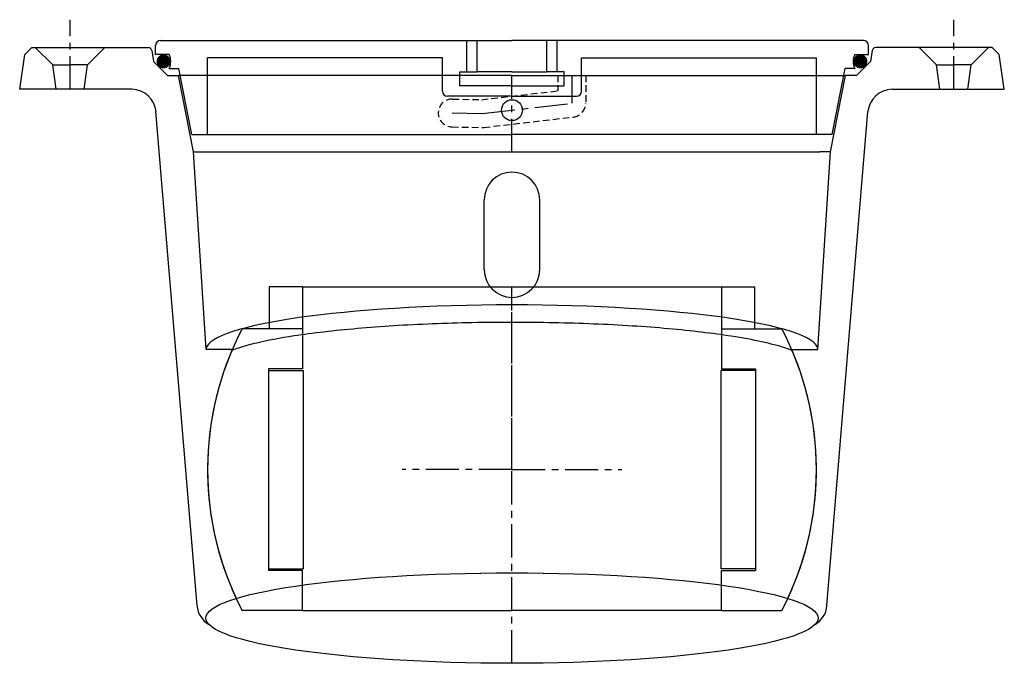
# Model space of a CAD drawing. Extents: x -156 to 127, y -168 to 17.
import ezdxf

# ---------------------------------------------------------------- set-up
doc = ezdxf.new("R2010")
doc.units = 0
doc.header["$LTSCALE"] = 0.3
doc.linetypes.add('CENTER', pattern=[50.8, 31.75, -6.35, 6.35, -6.35])
doc.linetypes.add('HIDDEN', pattern=[9.525, 6.35, -3.175])
doc.layers.get('0').update_dxf_attribs({"linetype": 'CONTINUOUS'})
doc.layers.add('CENTER', color=9, linetype='CENTER')

# ---------------------------------------------------------------- blocks, each defined once
blk = doc.blocks.new('Ball 120mm')
for p, q in [((-69.75, 52.5), (-69.75, 40.5)), ((-60.25, 52.5), (-69.75, 52.5)), ((-60.25, 52.5), (-60.25, 40.5)), ((-60.25, 52.5), (0, 52.5)), ((0, 52.5), (60.25, 52.5)), ((60.25, 52.5), (69.75, 52.5)), ((60.25, 52.5), (60.25, 40.5)), ((69.75, 52.5), (69.75, 40.5)), ((-60.25, 40.5), (-77.56, 40.5)), ((-60.25, 40.5), (-60.25, 29)), ((60.25, 40.5), (60.25, 29)), ((60.25, 40.5), (77.56, 40.5)), ((-60.25, 29), (-70, 29)), ((-70, 29), (-70, -29)), ((-70, 28.5), (-60, 28.5)), ((-60, 28.5), (-60, -28.5)), ((60, 28.5), (60, -28.5)), ((70, 28.5), (60, 28.5)), ((60.25, 29), (70, 29)), ((70, 29), (70, -29)), ((-70, -28.5), (-60, -28.5)), ((-60.25, -29), (-70, -29)), ((-60.25, -40.5), (-60.25, -29)), ((70, -28.5), (60, -28.5)), ((60.25, -29), (70, -29)), ((60.25, -40.5), (60.25, -29)), ((-60.25, -40.5), (-77.56, -40.5)), ((-60.25, -40.5), (0, -40.5)), ((60.25, -40.5), (0, -40.5)), ((60.25, -40.5), (77.56, -40.5))]:
    blk.add_line(p, q)
for start, end in [(152.4284, 207.5716), (332.4284, 27.5716)]:
    blk.add_arc((0, 0), 87.5, start, end)
at = {"layer": 'CENTER'}
for p, q in [((0, 0), (0, 52.5)), ((0, 0), (-31.58, 0)), ((0, 0), (31.58, 0)), ((0, -40.5), (0, 0))]:
    blk.add_line(p, q, dxfattribs=at)
blk = doc.blocks.new('113')
for p, q in [((-141.5, -4), (-140, 6)), ((-138, 8), (-140, 6)), ((-138, 8), (-104.54, 8)), ((-132, 3), (-137, 8)), ((-122, 3), (-117, 8)), ((-103.56, 7.17), (-103, 4)), ((103.56, 7.17), (103, 4)), ((138, 8), (104.54, 8)), ((122, 3), (117, 8)), ((132, 3), (137, 8)), ((138, 8), (140, 6)), ((141.5, -4), (140, 6)), ((-132, 3), (-127, 3)), ((-131, -4), (-132, 3)), ((-122, 3), (-127, 3)), ((-123, -4), (-122, 3)), ((-103, 4), (-99, 0)), ((103, 4), (99, 0)), ((122, 3), (127, 3)), ((123, -4), (122, 3)), ((132, 3), (127, 3)), ((131, -4), (132, 3)), ((-99, 0), (-95.84, 0)), ((-91.56, -22), (-95.84, 0)), ((0, 0), (-95.84, 0)), ((0, 0), (95.84, 0)), ((91.56, -22), (95.84, 0)), ((99, 0), (95.84, 0)), ((-109.29, -4), (-141.5, -4)), ((109.29, -4), (141.5, -4)), ((-90.53, -152.39), (-102.32, -10.42)), ((90.53, -152.39), (102.32, -10.42)), ((-87.94, -78.81), (-91.56, -22)), ((-91.56, -22), (88.5, -22)), ((87.94, -78.81), (91.56, -22)), ((91.56, -22), (88.5, -22)), ((-8, -55.81), (-8, -35.81)), ((8, -55.81), (8, -35.81)), ((-80.46, -78.81), (-87.94, -78.81)), ((80.46, -78.81), (87.94, -78.81))]:
    blk.add_line(p, q)
at = {"linetype": 'HIDDEN'}
for p, q in [((13.19, 0), (13.19, -4.44)), ((21.19, 0), (21.19, -8)), ((-8.78, -6.99), (13.19, -4.44)), ((-17.1, -6.8), (-8.78, -6.99)), ((-8.13, -14.97), (17.65, -11.97)), ((-17.28, -14.8), (-8.69, -15))]:
    blk.add_line(p, q, dxfattribs=at)
for centre, radius, start, end in [((-104.54, 7), 1, 10, 90), ((104.54, 7), 1, 90, 170), ((-109.29, -11), 7, 4.7453, 90), ((109.29, -11), 7, 90, 175.2547), ((0, -35.81), 8, 0, 180), ((0, -55.81), 8, 180, 0), ((0, -113.31), 87.5, 156.7786, 205.0367), ((0, -113.31), 87.5, 334.9633, 23.2214), ((-83.56, -151.81), 7, 184.7453, 239.8154), ((83.56, -151.81), 7, 300.1846, 355.2547)]:
    blk.add_arc(centre, radius, start, end)
for centre, start, end in [((-17.19, -10.8), 88.6671, 268.6671), ((17.19, -8), 276.6359, 0), ((-8.6, -11), 268.6671, 276.6359)]:
    blk.add_arc(centre, 4, start, end, dxfattribs=at)
blk.add_ellipse((0, -78.98), major_axis=(-88, 0), ratio=0.147727, start_param=3.174615, end_param=6.250163)
blk.add_ellipse((0, -155.98), major_axis=(-88, 0), ratio=0.147727)
blk.add_open_spline([(80.51, -79.05), (79.9, -78.81), (79.19, -78.56), (76.6, -77.73), (74.37, -77.14), (69.21, -76.02), (66.27, -75.48), (57.73, -74.15), (51.62, -73.42), (38.27, -72.23), (31.03, -71.77), (15.96, -71.15), (8.13, -70.99), (-7.53, -70.98), (-15.36, -71.13), (-30.46, -71.74), (-37.72, -72.2), (-51.13, -73.37), (-57.28, -74.09), (-66.7, -75.53), (-70.3, -76.22), (-75.35, -77.4), (-77.12, -77.89), (-79.3, -78.6), (-79.94, -78.83), (-80.51, -79.05)], degree=3, knots=[3.502285, 3.502285, 3.502285, 3.502285, 3.572842, 3.572842, 3.737057, 3.737057, 3.901273, 3.901273, 4.170489, 4.170489, 4.439705, 4.439705, 4.708921, 4.708921, 4.978137, 4.978137, 5.247353, 5.247353, 5.516569, 5.516569, 5.721575, 5.721575, 5.857359, 5.857359, 5.922492, 5.922492, 5.922492, 5.922492])
at = {"layer": 'CENTER'}
for p, q in [((-127, -4), (-127, 16)), ((127, -4), (127, 16)), ((0, -22), (0, 0)), ((17.19, 0), (17.19, -8)), ((-8.6, -11), (17.19, -8)), ((-17.19, -10.8), (-8.6, -11)), ((0, -168.98), (0, -65.81))]:
    blk.add_line(p, q, dxfattribs=at)
blk = doc.blocks.new('112')
for p, q in [((-101, 0), (0, 0)), ((101, 0), (0, 0)), ((-102.5, -4), (-102.5, -1.5)), ((-13, -9), (-13, 0)), ((-10, -9), (-10, 0)), ((10, -9), (10, 0)), ((13, -9), (13, 0)), ((102.5, -4), (102.5, -1.5)), ((-98.5, -4), (-102.5, -4)), ((-87.5, -27), (-87.5, -5)), ((-20, -5), (-87.5, -5)), ((-20, -14.5), (-20, -5)), ((20, -14.5), (20, -5)), ((20, -5), (87.5, -5)), ((87.5, -27), (87.5, -5)), ((98.5, -4), (102.5, -4)), ((-98.5, -8), (-95.72, -8)), ((-92.02, -27), (-95.72, -8)), ((92.02, -27), (95.72, -8)), ((98.5, -8), (95.72, -8)), ((-15, -9), (-10, -9)), ((-15, -13), (-15, -9)), ((0, -9), (-10, -9)), ((0, -9), (10, -9)), ((15, -9), (10, -9)), ((15, -13), (15, -9)), ((0, -13), (-15, -13)), ((0, -13), (15, -13)), ((0, -16), (-18.5, -16)), ((0, -16), (18.5, -16)), ((-92.02, -27), (-87.5, -27)), ((-87.5, -27), (0, -27)), ((87.5, -27), (0, -27)), ((92.02, -27), (87.5, -27))]:
    blk.add_line(p, q)
at = {"const_width": 1.95}
for points in [[(-101.17, -5.98, 1), (-99.12, -5.98, 1)], [(101.17, -5.98, -1), (99.12, -5.98, -1)]]:
    blk.add_lwpolyline(points, format="xyb", close=True, dxfattribs=at)
blk.add_circle((0, -20), 3)
for centre, radius, start, end in [((-101, -1.5), 1.5, 90, 180), ((101, -1.5), 1.5, 0, 90), ((-103.08, -6), 5, 336.4218, 23.5782), ((103.08, -6), 5, 156.4218, 203.5782), ((-18.5, -14.5), 1.5, 180, 270), ((18.5, -14.5), 1.5, 270, 0)]:
    blk.add_arc(centre, radius, start, end)

msp = doc.modelspace()

# ---------------------------------------------------------------- block references
for name, p in [('113', (-14.5, 1.01)), ('112', (-14.5, 11.01)), ('Ball 120mm', (-14.5, -112.3))]:
    msp.add_blockref(name, p)

doc.saveas('drawing.dxf')
